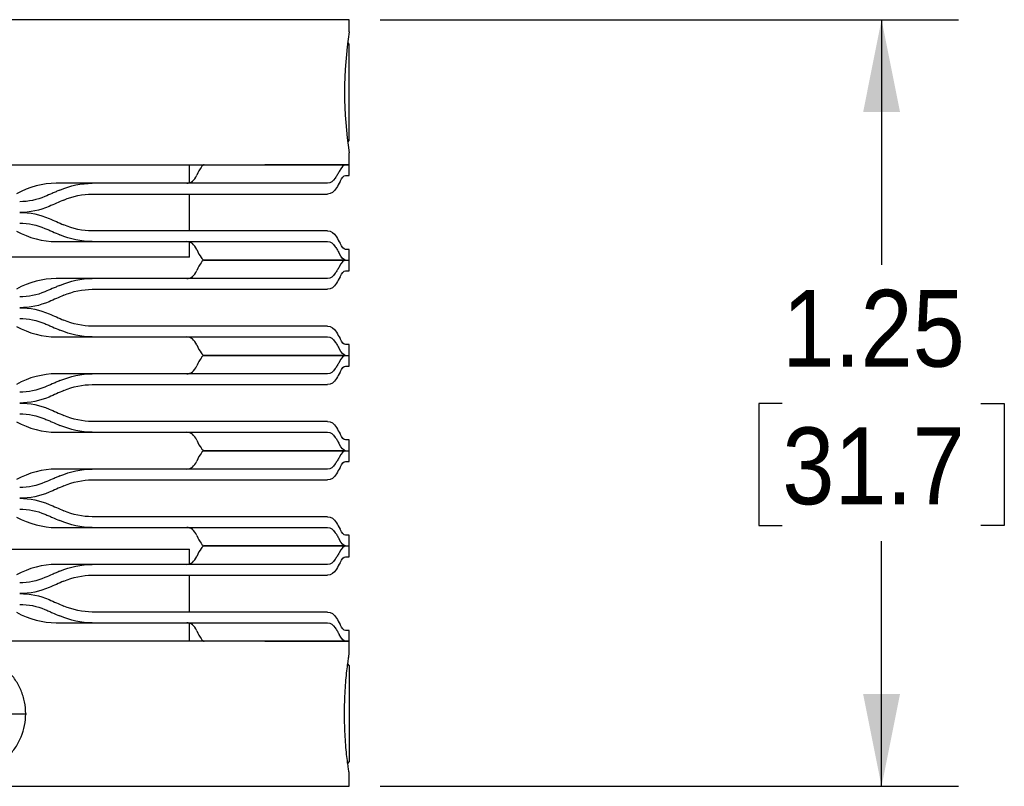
# Model space of a CAD drawing. Header units: inches. Extents: x 0.2 to 11, y 0 to 8.2.
# Tile 3 of 9: x 3.2 to 4.8, y 6.2 to 7.5. Entities that reach past the tile are written whole.
import ezdxf

# ---------------------------------------------------------------- set-up
doc = ezdxf.new("R2010")
doc.units = ezdxf.units.IN
doc.header["$MEASUREMENT"] = 0
doc.linetypes.add('SLD-Center', pattern=[0.75, 0.6, -0.05, 0.05, -0.05])
doc.linetypes.add('SLD-Solid', pattern=[0])
doc.layers.add('CENTER', color=40, linetype='SLD-Center')
doc.layers.add('DIMENSIONS', color=140, linetype='SLD-Solid', lineweight=25)
doc.styles.add('SLDTEXTSTYLE0', font='GOTHIC.TTF', dxfattribs={"width": 0.913})
doc.dimstyles.new('SLDDIMSTYLE1', dxfattribs={"dimtxt": 0.125, "dimasz": 0.15, "dimexe": 0, "dimexo": 0.0625, "dimgap": 0.03125, "dimtad": 0, "dimtih": 1, "dimtoh": 1, "dimrnd": 1e-09, "dimzin": 12, "dimdsep": 46, "dimtxsty": 'SLDTEXTSTYLE0', "dimsah": 1, "dimcen": 0.09, "dimadec": 0, "dimazin": 3, "dimtfac": 1, "dimtofl": 0, "dimtmove": 0, "dimatfit": 3, "dimfxl": 0, "dimfrac": 2, "dimtolj": 1, "dimtzin": 12, "dimarcsym": 0})

# ---------------------------------------------------------------- blocks, each defined once
blk = doc.blocks.new('_D_4')
at = {"layer": 'DIMENSIONS'}
for p, q in [((3.7415, 7.4891), (4.6827, 7.4891)), ((4.5577, 7.4891), (4.5577, 7.0904)), ((4.3961, 6.8647), (4.358, 6.8647)), ((4.358, 6.8647), (4.358, 6.6663)), ((4.7193, 6.8647), (4.7574, 6.8647)), ((4.7574, 6.8647), (4.7574, 6.6663)), ((4.358, 6.6663), (4.3961, 6.6663)), ((4.7574, 6.6663), (4.7193, 6.6663)), ((4.5577, 6.2421), (4.5577, 6.6409)), ((3.7415, 6.2421), (4.6827, 6.2421))]:
    blk.add_line(p, q, dxfattribs=at)
for points in [[(4.5577, 7.4891), (4.5277, 7.3391), (4.5877, 7.3391)], [(4.5577, 6.2421), (4.5877, 6.3921), (4.5277, 6.3921)]]:
    blk.add_solid(points, dxfattribs=at)
at = {"layer": 'DIMENSIONS', "char_height": 0.125, "attachment_point": 1, "style": 'SLDTEXTSTYLE0'}
for s, insert in [('1.25', (4.3961, 7.0497)), ('31.7', (4.3961, 6.8259))]:
    blk.add_mtext(s, dxfattribs=dict(at, insert=insert))
blk = doc.blocks.new('SW_CENTERMARKSYMBOL_3')
at = {"layer": 'CENTER', "color": 0}
for q in [(0, 0.1), (-0.1, 0), (0, -0.1), (0.1, 0)]:
    blk.add_line((0, 0), q, dxfattribs=at)

msp = doc.modelspace()

# ---------------------------------------------------------------- linework, layer by layer
for p, q in [((3.6915, 7.4891), (2.4415, 7.4891)), ((3.6915, 7.4696), (3.6915, 7.4891)), ((3.6915, 7.4496), (3.689, 7.4521)), ((3.6915, 7.2927), (3.6915, 7.4496)), ((3.689, 7.2902), (3.6915, 7.2927)), ((3.6915, 7.2531), (3.6915, 7.2727)), ((2.4415, 7.2531), (3.6915, 7.2531)), ((3.4315, 7.2241), (3.4315, 7.2531)), ((3.6915, 7.2531), (3.6852, 7.2531)), ((3.6915, 7.2356), (3.6915, 7.2531)), ((3.6852, 7.2356), (3.6915, 7.2356)), ((3.6563, 7.2231), (3.2733, 7.2231)), ((3.2733, 7.2056), (3.6563, 7.2056)), ((3.4315, 7.1456), (3.4315, 7.2056)), ((3.6563, 7.1456), (3.2733, 7.1456)), ((3.2733, 7.1281), (3.6563, 7.1281)), ((3.4315, 7.1031), (3.4315, 7.1271)), ((3.6915, 7.1156), (3.6852, 7.1156)), ((3.6915, 7.0981), (3.6915, 7.1156)), ((3.4315, 7.1031), (2.7015, 7.1031)), ((3.6852, 7.0981), (3.6915, 7.0981)), ((3.6915, 7.0806), (3.6915, 7.0981)), ((3.6563, 7.0681), (3.2733, 7.0681)), ((3.6852, 7.0806), (3.6915, 7.0806)), ((3.2733, 7.0506), (3.6563, 7.0506)), ((3.6563, 6.9906), (3.2733, 6.9906)), ((3.2733, 6.9731), (3.6563, 6.9731)), ((3.6915, 6.9606), (3.6852, 6.9606)), ((3.6915, 6.9431), (3.6915, 6.9606)), ((3.6852, 6.9431), (3.6915, 6.9431)), ((3.6915, 6.9256), (3.6915, 6.9431)), ((3.6852, 6.9256), (3.6915, 6.9256)), ((3.6563, 6.9131), (3.2733, 6.9131)), ((3.2733, 6.8956), (3.6563, 6.8956)), ((3.6563, 6.8356), (3.2733, 6.8356)), ((3.2733, 6.8181), (3.6563, 6.8181)), ((3.6915, 6.8056), (3.6852, 6.8056)), ((3.6915, 6.7881), (3.6915, 6.8056)), ((3.6852, 6.7881), (3.6915, 6.7881)), ((3.6915, 6.7706), (3.6915, 6.7881)), ((3.6852, 6.7706), (3.6915, 6.7706)), ((3.6563, 6.7581), (3.2733, 6.7581)), ((3.2733, 6.7406), (3.6563, 6.7406)), ((3.6563, 6.6806), (3.2733, 6.6806)), ((3.2733, 6.6631), (3.6563, 6.6631)), ((3.6915, 6.6506), (3.6852, 6.6506)), ((3.6915, 6.6331), (3.6915, 6.6506)), ((2.7015, 6.6281), (3.4315, 6.6281)), ((3.4315, 6.6041), (3.4315, 6.6281)), ((3.6852, 6.6331), (3.6915, 6.6331)), ((3.6915, 6.6156), (3.6915, 6.6331)), ((3.6563, 6.6031), (3.2733, 6.6031)), ((3.6852, 6.6156), (3.6915, 6.6156)), ((3.2733, 6.5856), (3.6563, 6.5856)), ((3.4315, 6.5256), (3.4315, 6.5856)), ((3.6563, 6.5256), (3.2733, 6.5256)), ((3.2733, 6.5081), (3.6563, 6.5081)), ((3.4315, 6.4781), (3.4315, 6.5071)), ((3.6915, 6.4956), (3.6852, 6.4956)), ((3.6915, 6.4781), (3.6915, 6.4956)), ((3.6915, 6.4781), (2.4415, 6.4781)), ((3.6852, 6.4781), (3.6915, 6.4781)), ((3.6915, 6.4586), (3.6915, 6.4781)), ((3.6915, 6.4386), (3.689, 6.4411)), ((3.6915, 6.4386), (3.6915, 6.2817)), ((3.689, 6.2792), (3.6915, 6.2817)), ((3.6915, 6.2421), (3.6915, 6.2617)), ((2.4415, 6.2421), (3.6915, 6.2421))]:
    msp.add_line(p, q)
msp.add_arc((4.3117, 7.3711), 0.6279, 170.9812, 189.0188)
for points in [[(3.4555, 7.2531), (3.453, 7.2531), (3.4482, 7.2472), (3.4432, 7.236)], [(3.6852, 7.2531), (3.6415, 7.2531), (3.5978, 7.2531), (3.5542, 7.2531)], [(3.6852, 7.2531), (3.6825, 7.2531), (3.679, 7.2493), (3.675, 7.242)], [(3.6688, 7.2316), (3.6653, 7.226), (3.6611, 7.2231), (3.6563, 7.2231)], [(3.6765, 7.2258), (3.6798, 7.2323), (3.6829, 7.2356), (3.6852, 7.2356)], [(3.2148, 7.2231), (3.1928, 7.2231), (3.1702, 7.2172), (3.15, 7.206)], [(3.24, 7.2231), (3.232, 7.2231), (3.2236, 7.2231), (3.2148, 7.2231)], [(3.2204, 7.212), (3.2373, 7.2193), (3.2554, 7.2231), (3.2733, 7.2231)], [(3.2733, 7.2231), (3.2618, 7.2231), (3.2506, 7.2231), (3.24, 7.2231)], [(3.6706, 7.2154), (3.6667, 7.209), (3.6619, 7.2056), (3.6563, 7.2056)], [(3.6765, 7.2258), (3.6747, 7.2224), (3.6727, 7.2189), (3.6706, 7.2154)], [(3.1963, 7.2016), (3.1834, 7.196), (3.1694, 7.1931), (3.1552, 7.1931)], [(3.2269, 7.1958), (3.219, 7.1924), (3.211, 7.1889), (3.2029, 7.1854)], [(3.2269, 7.1958), (3.2418, 7.2023), (3.2576, 7.2056), (3.2733, 7.2056)], [(3.2029, 7.1854), (3.188, 7.179), (3.1717, 7.1756), (3.1552, 7.1756)], [(3.1552, 7.1756), (3.1717, 7.1756), (3.188, 7.1723), (3.2029, 7.1658)], [(3.2029, 7.1658), (3.211, 7.1624), (3.219, 7.1589), (3.2269, 7.1554)], [(3.1552, 7.1581), (3.1694, 7.1581), (3.1834, 7.1553), (3.1963, 7.1497)], [(3.2733, 7.1456), (3.2576, 7.1456), (3.2418, 7.149), (3.2269, 7.1554)], [(3.15, 7.1452), (3.1702, 7.1341), (3.1928, 7.1281), (3.2148, 7.1281)], [(3.2733, 7.1281), (3.2554, 7.1281), (3.2373, 7.132), (3.2204, 7.1393)], [(3.6563, 7.1456), (3.6619, 7.1456), (3.6667, 7.1423), (3.6706, 7.1358)], [(3.6706, 7.1358), (3.6727, 7.1324), (3.6747, 7.1289), (3.6765, 7.1254)], [(3.2148, 7.1281), (3.2236, 7.1281), (3.232, 7.1281), (3.24, 7.1281)], [(3.24, 7.1281), (3.2506, 7.1281), (3.2618, 7.1281), (3.2733, 7.1281)], [(3.4432, 7.1152), (3.4392, 7.1237), (3.4343, 7.1281), (3.4269, 7.1281)], [(3.4432, 7.1152), (3.4482, 7.1041), (3.453, 7.0981), (3.4555, 7.0981)], [(3.6563, 7.1281), (3.6611, 7.1281), (3.6653, 7.1253), (3.6688, 7.1197)], [(3.6852, 7.1156), (3.6829, 7.1156), (3.6798, 7.119), (3.6765, 7.1254)], [(3.4555, 7.0981), (3.453, 7.0981), (3.4482, 7.0922), (3.4432, 7.081)], [(3.4555, 7.0981), (3.4885, 7.0981), (3.5214, 7.0981), (3.5542, 7.0981)], [(3.5542, 7.0981), (3.5214, 7.0981), (3.4885, 7.0981), (3.4555, 7.0981)], [(3.5542, 7.0981), (3.5978, 7.0981), (3.6415, 7.0981), (3.6852, 7.0981)], [(3.6852, 7.0981), (3.6415, 7.0981), (3.5978, 7.0981), (3.5542, 7.0981)], [(3.6852, 7.0981), (3.6825, 7.0981), (3.679, 7.102), (3.675, 7.1093)], [(3.6852, 7.0981), (3.6825, 7.0981), (3.679, 7.0943), (3.675, 7.087)], [(3.2148, 7.0681), (3.1928, 7.0681), (3.1702, 7.0622), (3.15, 7.051)], [(3.24, 7.0681), (3.232, 7.0681), (3.2236, 7.0681), (3.2148, 7.0681)], [(3.2204, 7.057), (3.2373, 7.0643), (3.2554, 7.0681), (3.2733, 7.0681)], [(3.2733, 7.0681), (3.2618, 7.0681), (3.2506, 7.0681), (3.24, 7.0681)], [(3.6688, 7.0766), (3.6653, 7.071), (3.6611, 7.0681), (3.6563, 7.0681)], [(3.6765, 7.0708), (3.6747, 7.0674), (3.6727, 7.0639), (3.6706, 7.0604)], [(3.6765, 7.0708), (3.6798, 7.0773), (3.6829, 7.0806), (3.6852, 7.0806)], [(3.2269, 7.0408), (3.2418, 7.0473), (3.2576, 7.0506), (3.2733, 7.0506)], [(3.6706, 7.0604), (3.6667, 7.054), (3.6619, 7.0506), (3.6563, 7.0506)], [(3.1963, 7.0466), (3.1834, 7.041), (3.1694, 7.0381), (3.1552, 7.0381)], [(3.2269, 7.0408), (3.219, 7.0374), (3.211, 7.0339), (3.2029, 7.0304)], [(3.2029, 7.0304), (3.188, 7.024), (3.1717, 7.0206), (3.1552, 7.0206)], [(3.1552, 7.0206), (3.1717, 7.0206), (3.188, 7.0173), (3.2029, 7.0108)], [(3.1552, 7.0031), (3.1694, 7.0031), (3.1834, 7.0003), (3.1963, 6.9947)], [(3.2029, 7.0108), (3.211, 7.0074), (3.219, 7.0039), (3.2269, 7.0004)], [(3.15, 6.9902), (3.1702, 6.9791), (3.1928, 6.9731), (3.2148, 6.9731)], [(3.2733, 6.9906), (3.2576, 6.9906), (3.2418, 6.994), (3.2269, 7.0004)], [(3.6563, 6.9906), (3.6619, 6.9906), (3.6667, 6.9873), (3.6706, 6.9808)], [(3.2148, 6.9731), (3.2236, 6.9731), (3.232, 6.9731), (3.24, 6.9731)], [(3.2733, 6.9731), (3.2554, 6.9731), (3.2373, 6.977), (3.2204, 6.9843)], [(3.24, 6.9731), (3.2506, 6.9731), (3.2618, 6.9731), (3.2733, 6.9731)], [(3.4432, 6.9602), (3.4392, 6.9687), (3.4343, 6.9731), (3.4269, 6.9731)], [(3.6563, 6.9731), (3.6611, 6.9731), (3.6653, 6.9703), (3.6688, 6.9647)], [(3.6706, 6.9808), (3.6727, 6.9774), (3.6747, 6.9739), (3.6765, 6.9704)], [(3.6852, 6.9606), (3.6829, 6.9606), (3.6798, 6.964), (3.6765, 6.9704)], [(3.4432, 6.9602), (3.4482, 6.9491), (3.453, 6.9431), (3.4555, 6.9431)], [(3.6852, 6.9431), (3.6825, 6.9431), (3.679, 6.947), (3.675, 6.9543)], [(3.4555, 6.9431), (3.453, 6.9431), (3.4482, 6.9372), (3.4432, 6.926)], [(3.4555, 6.9431), (3.4885, 6.9431), (3.5214, 6.9431), (3.5542, 6.9431)], [(3.5542, 6.9431), (3.5214, 6.9431), (3.4885, 6.9431), (3.4555, 6.9431)], [(3.5542, 6.9431), (3.5978, 6.9431), (3.6415, 6.9431), (3.6852, 6.9431)], [(3.6852, 6.9431), (3.6415, 6.9431), (3.5978, 6.9431), (3.5542, 6.9431)], [(3.6852, 6.9431), (3.6825, 6.9431), (3.679, 6.9393), (3.675, 6.932)], [(3.6765, 6.9158), (3.6798, 6.9223), (3.6829, 6.9256), (3.6852, 6.9256)], [(3.2148, 6.9131), (3.1928, 6.9131), (3.1702, 6.9072), (3.15, 6.896)], [(3.24, 6.9131), (3.232, 6.9131), (3.2236, 6.9131), (3.2148, 6.9131)], [(3.2204, 6.902), (3.2373, 6.9093), (3.2554, 6.9131), (3.2733, 6.9131)], [(3.2733, 6.9131), (3.2618, 6.9131), (3.2506, 6.9131), (3.24, 6.9131)], [(3.6688, 6.9216), (3.6653, 6.916), (3.6611, 6.9131), (3.6563, 6.9131)], [(3.6765, 6.9158), (3.6747, 6.9124), (3.6727, 6.9089), (3.6706, 6.9054)], [(3.1963, 6.8916), (3.1834, 6.886), (3.1694, 6.8831), (3.1552, 6.8831)], [(3.2269, 6.8858), (3.2418, 6.8923), (3.2576, 6.8956), (3.2733, 6.8956)], [(3.6706, 6.9054), (3.6667, 6.899), (3.6619, 6.8956), (3.6563, 6.8956)], [(3.2029, 6.8754), (3.188, 6.869), (3.1717, 6.8656), (3.1552, 6.8656)], [(3.2269, 6.8858), (3.219, 6.8824), (3.211, 6.8789), (3.2029, 6.8754)], [(3.1552, 6.8656), (3.1717, 6.8656), (3.188, 6.8623), (3.2029, 6.8558)], [(3.1552, 6.8481), (3.1694, 6.8481), (3.1834, 6.8453), (3.1963, 6.8397)], [(3.2029, 6.8558), (3.211, 6.8524), (3.219, 6.8489), (3.2269, 6.8454)], [(3.2733, 6.8356), (3.2576, 6.8356), (3.2418, 6.839), (3.2269, 6.8454)], [(3.15, 6.8352), (3.1702, 6.8241), (3.1928, 6.8181), (3.2148, 6.8181)], [(3.2733, 6.8181), (3.2554, 6.8181), (3.2373, 6.822), (3.2204, 6.8293)], [(3.6563, 6.8356), (3.6619, 6.8356), (3.6667, 6.8323), (3.6706, 6.8258)], [(3.6706, 6.8258), (3.6727, 6.8224), (3.6747, 6.8189), (3.6765, 6.8154)], [(3.2148, 6.8181), (3.2236, 6.8181), (3.232, 6.8181), (3.24, 6.8181)], [(3.24, 6.8181), (3.2506, 6.8181), (3.2618, 6.8181), (3.2733, 6.8181)], [(3.4432, 6.8052), (3.4392, 6.8137), (3.4343, 6.8181), (3.4269, 6.8181)], [(3.6563, 6.8181), (3.6611, 6.8181), (3.6653, 6.8153), (3.6688, 6.8097)], [(3.6852, 6.8056), (3.6829, 6.8056), (3.6798, 6.809), (3.6765, 6.8154)], [(3.4432, 6.8052), (3.4482, 6.7941), (3.453, 6.7881), (3.4555, 6.7881)], [(3.6852, 6.7881), (3.6825, 6.7881), (3.679, 6.792), (3.675, 6.7993)], [(3.4555, 6.7881), (3.453, 6.7881), (3.4482, 6.7822), (3.4432, 6.771)], [(3.4555, 6.7881), (3.4885, 6.7881), (3.5214, 6.7881), (3.5542, 6.7881)], [(3.5542, 6.7881), (3.5214, 6.7881), (3.4885, 6.7881), (3.4555, 6.7881)], [(3.5542, 6.7881), (3.5978, 6.7881), (3.6415, 6.7881), (3.6852, 6.7881)], [(3.6852, 6.7881), (3.6415, 6.7881), (3.5978, 6.7881), (3.5542, 6.7881)], [(3.6852, 6.7881), (3.6825, 6.7881), (3.679, 6.7843), (3.675, 6.777)], [(3.6688, 6.7666), (3.6653, 6.761), (3.6611, 6.7581), (3.6563, 6.7581)], [(3.6765, 6.7608), (3.6798, 6.7673), (3.6829, 6.7706), (3.6852, 6.7706)], [(3.2148, 6.7581), (3.1928, 6.7581), (3.1702, 6.7522), (3.15, 6.741)], [(3.24, 6.7581), (3.232, 6.7581), (3.2236, 6.7581), (3.2148, 6.7581)], [(3.2204, 6.747), (3.2373, 6.7543), (3.2554, 6.7581), (3.2733, 6.7581)], [(3.2733, 6.7581), (3.2618, 6.7581), (3.2506, 6.7581), (3.24, 6.7581)], [(3.6706, 6.7504), (3.6667, 6.744), (3.6619, 6.7406), (3.6563, 6.7406)], [(3.6765, 6.7608), (3.6747, 6.7574), (3.6727, 6.7539), (3.6706, 6.7504)], [(3.1963, 6.7366), (3.1834, 6.731), (3.1694, 6.7281), (3.1552, 6.7281)], [(3.2269, 6.7308), (3.219, 6.7274), (3.211, 6.7239), (3.2029, 6.7204)], [(3.2269, 6.7308), (3.2418, 6.7373), (3.2576, 6.7406), (3.2733, 6.7406)], [(3.2029, 6.7204), (3.188, 6.714), (3.1717, 6.7106), (3.1552, 6.7106)], [(3.1552, 6.7106), (3.1717, 6.7106), (3.188, 6.7073), (3.2029, 6.7008)], [(3.2029, 6.7008), (3.211, 6.6974), (3.219, 6.6939), (3.2269, 6.6904)], [(3.1552, 6.6931), (3.1694, 6.6931), (3.1834, 6.6903), (3.1963, 6.6847)], [(3.2733, 6.6806), (3.2576, 6.6806), (3.2418, 6.684), (3.2269, 6.6904)], [(3.15, 6.6802), (3.1702, 6.6691), (3.1928, 6.6631), (3.2148, 6.6631)], [(3.2733, 6.6631), (3.2554, 6.6631), (3.2373, 6.667), (3.2204, 6.6743)], [(3.6563, 6.6806), (3.6619, 6.6806), (3.6667, 6.6773), (3.6706, 6.6708)], [(3.6706, 6.6708), (3.6727, 6.6674), (3.6747, 6.6639), (3.6765, 6.6604)], [(3.2148, 6.6631), (3.2236, 6.6631), (3.232, 6.6631), (3.24, 6.6631)], [(3.24, 6.6631), (3.2506, 6.6631), (3.2618, 6.6631), (3.2733, 6.6631)], [(3.4432, 6.6502), (3.4392, 6.6587), (3.4343, 6.6631), (3.4269, 6.6631)], [(3.4432, 6.6502), (3.4482, 6.6391), (3.453, 6.6331), (3.4555, 6.6331)], [(3.6563, 6.6631), (3.6611, 6.6631), (3.6653, 6.6603), (3.6688, 6.6547)], [(3.6852, 6.6506), (3.6829, 6.6506), (3.6798, 6.654), (3.6765, 6.6604)], [(3.6852, 6.6331), (3.6825, 6.6331), (3.679, 6.637), (3.675, 6.6443)], [(3.4555, 6.6331), (3.453, 6.6331), (3.4482, 6.6272), (3.4432, 6.616)], [(3.4555, 6.6331), (3.4885, 6.6331), (3.5214, 6.6331), (3.5542, 6.6331)], [(3.5542, 6.6331), (3.5214, 6.6331), (3.4885, 6.6331), (3.4555, 6.6331)], [(3.5542, 6.6331), (3.5978, 6.6331), (3.6415, 6.6331), (3.6852, 6.6331)], [(3.6852, 6.6331), (3.6415, 6.6331), (3.5978, 6.6331), (3.5542, 6.6331)], [(3.6852, 6.6331), (3.6825, 6.6331), (3.679, 6.6293), (3.675, 6.622)], [(3.2148, 6.6031), (3.1928, 6.6031), (3.1702, 6.5972), (3.15, 6.586)], [(3.24, 6.6031), (3.232, 6.6031), (3.2236, 6.6031), (3.2148, 6.6031)], [(3.2204, 6.592), (3.2373, 6.5993), (3.2554, 6.6031), (3.2733, 6.6031)], [(3.2733, 6.6031), (3.2618, 6.6031), (3.2506, 6.6031), (3.24, 6.6031)], [(3.6688, 6.6116), (3.6653, 6.606), (3.6611, 6.6031), (3.6563, 6.6031)], [(3.6765, 6.6058), (3.6747, 6.6024), (3.6727, 6.5989), (3.6706, 6.5954)], [(3.6765, 6.6058), (3.6798, 6.6123), (3.6829, 6.6156), (3.6852, 6.6156)], [(3.2269, 6.5758), (3.2418, 6.5823), (3.2576, 6.5856), (3.2733, 6.5856)], [(3.6706, 6.5954), (3.6667, 6.589), (3.6619, 6.5856), (3.6563, 6.5856)], [(3.1963, 6.5816), (3.1834, 6.576), (3.1694, 6.5731), (3.1552, 6.5731)], [(3.2269, 6.5758), (3.219, 6.5724), (3.211, 6.5689), (3.2029, 6.5654)], [(3.2029, 6.5654), (3.188, 6.559), (3.1717, 6.5556), (3.1552, 6.5556)], [(3.1552, 6.5556), (3.1717, 6.5556), (3.188, 6.5523), (3.2029, 6.5458)], [(3.1552, 6.5381), (3.1694, 6.5381), (3.1834, 6.5353), (3.1963, 6.5297)], [(3.2029, 6.5458), (3.211, 6.5424), (3.219, 6.5389), (3.2269, 6.5354)], [(3.15, 6.5252), (3.1702, 6.5141), (3.1928, 6.5081), (3.2148, 6.5081)], [(3.2733, 6.5256), (3.2576, 6.5256), (3.2418, 6.529), (3.2269, 6.5354)], [(3.6563, 6.5256), (3.6619, 6.5256), (3.6667, 6.5223), (3.6706, 6.5158)], [(3.2148, 6.5081), (3.2236, 6.5081), (3.232, 6.5081), (3.24, 6.5081)], [(3.2733, 6.5081), (3.2554, 6.5081), (3.2373, 6.512), (3.2204, 6.5193)], [(3.24, 6.5081), (3.2506, 6.5081), (3.2618, 6.5081), (3.2733, 6.5081)], [(3.4432, 6.4952), (3.4392, 6.5037), (3.4343, 6.5081), (3.4269, 6.5081)], [(3.6563, 6.5081), (3.6611, 6.5081), (3.6653, 6.5053), (3.6688, 6.4997)], [(3.6706, 6.5158), (3.6727, 6.5124), (3.6747, 6.5089), (3.6765, 6.5054)], [(3.6852, 6.4956), (3.6829, 6.4956), (3.6798, 6.499), (3.6765, 6.5054)], [(3.4432, 6.4952), (3.4482, 6.4841), (3.453, 6.4781), (3.4555, 6.4781)], [(3.6852, 6.4781), (3.6825, 6.4781), (3.679, 6.482), (3.675, 6.4893)], [(3.5542, 6.4781), (3.5978, 6.4781), (3.6415, 6.4781), (3.6852, 6.4781)]]:
    msp.add_open_spline(points, degree=3)
for points, knots in [([(3.4269, 7.2231), (3.4306, 7.2231), (3.4337, 7.2242), (3.439, 7.2286), (3.4412, 7.2318), (3.4432, 7.236)], [0, 0, 0, 0, 0.5, 0.5, 1, 1, 1, 1]), ([(3.675, 7.242), (3.6745, 7.2411), (3.674, 7.2402), (3.6735, 7.2393), (3.673, 7.2385), (3.6725, 7.2376), (3.672, 7.2367), (3.671, 7.235), (3.6699, 7.2333), (3.6688, 7.2316)], [0, 0, 0, 0, 0.0001723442, 0.0001723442, 0.0001723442, 0.0003446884, 0.0003446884, 0.0003446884, 0.0006803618, 0.0006803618, 0.0006803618, 0.0006803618]), ([(3.2204, 7.212), (3.2183, 7.2111), (3.2163, 7.2102), (3.2143, 7.2093), (3.2123, 7.2085), (3.2102, 7.2076), (3.2082, 7.2067), (3.2042, 7.205), (3.2003, 7.2033), (3.1963, 7.2016)], [0, 0, 0, 0, 0.0001723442, 0.0001723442, 0.0001723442, 0.0003446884, 0.0003446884, 0.0003446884, 0.0006803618, 0.0006803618, 0.0006803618, 0.0006803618]), ([(3.1963, 7.1497), (3.1983, 7.1488), (3.2004, 7.148), (3.2024, 7.1471), (3.2045, 7.1462), (3.2065, 7.1453), (3.2085, 7.1444), (3.2125, 7.1427), (3.2164, 7.141), (3.2204, 7.1393)], [0, 0, 0, 0, 0.0001723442, 0.0001723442, 0.0001723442, 0.0003446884, 0.0003446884, 0.0003446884, 0.0006803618, 0.0006803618, 0.0006803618, 0.0006803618]), ([(3.6688, 7.1197), (3.6694, 7.1188), (3.6699, 7.118), (3.6705, 7.1171), (3.671, 7.1162), (3.6715, 7.1153), (3.6721, 7.1144), (3.6731, 7.1127), (3.674, 7.111), (3.675, 7.1093)], [0, 0, 0, 0, 0.0001723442, 0.0001723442, 0.0001723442, 0.0003446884, 0.0003446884, 0.0003446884, 0.0006803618, 0.0006803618, 0.0006803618, 0.0006803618]), ([(3.675, 7.087), (3.6745, 7.0861), (3.674, 7.0852), (3.6735, 7.0843), (3.673, 7.0835), (3.6725, 7.0826), (3.672, 7.0817), (3.671, 7.08), (3.6699, 7.0783), (3.6688, 7.0766)], [0, 0, 0, 0, 0.0001723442, 0.0001723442, 0.0001723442, 0.0003446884, 0.0003446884, 0.0003446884, 0.0006803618, 0.0006803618, 0.0006803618, 0.0006803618]), ([(3.4269, 7.0681), (3.4306, 7.0681), (3.4337, 7.0692), (3.439, 7.0736), (3.4412, 7.0768), (3.4432, 7.081)], [0, 0, 0, 0, 0.5, 0.5, 1, 1, 1, 1]), ([(3.2204, 7.057), (3.2183, 7.0561), (3.2163, 7.0552), (3.2143, 7.0543), (3.2123, 7.0535), (3.2102, 7.0526), (3.2082, 7.0517), (3.2042, 7.05), (3.2003, 7.0483), (3.1963, 7.0466)], [0, 0, 0, 0, 0.0001723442, 0.0001723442, 0.0001723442, 0.0003446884, 0.0003446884, 0.0003446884, 0.0006803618, 0.0006803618, 0.0006803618, 0.0006803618]), ([(3.1963, 6.9947), (3.1983, 6.9938), (3.2004, 6.993), (3.2024, 6.9921), (3.2045, 6.9912), (3.2065, 6.9903), (3.2085, 6.9894), (3.2125, 6.9877), (3.2164, 6.986), (3.2204, 6.9843)], [0, 0, 0, 0, 0.0001723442, 0.0001723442, 0.0001723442, 0.0003446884, 0.0003446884, 0.0003446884, 0.0006803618, 0.0006803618, 0.0006803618, 0.0006803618]), ([(3.6688, 6.9647), (3.6694, 6.9638), (3.6699, 6.963), (3.6705, 6.9621), (3.671, 6.9612), (3.6715, 6.9603), (3.6721, 6.9594), (3.6731, 6.9577), (3.674, 6.956), (3.675, 6.9543)], [0, 0, 0, 0, 0.0001723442, 0.0001723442, 0.0001723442, 0.0003446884, 0.0003446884, 0.0003446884, 0.0006803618, 0.0006803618, 0.0006803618, 0.0006803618]), ([(3.4269, 6.9131), (3.4306, 6.9131), (3.4337, 6.9142), (3.439, 6.9186), (3.4412, 6.9218), (3.4432, 6.926)], [0, 0, 0, 0, 0.5, 0.5, 1, 1, 1, 1]), ([(3.675, 6.932), (3.6745, 6.9311), (3.674, 6.9302), (3.6735, 6.9293), (3.673, 6.9285), (3.6725, 6.9276), (3.672, 6.9267), (3.671, 6.925), (3.6699, 6.9233), (3.6688, 6.9216)], [0, 0, 0, 0, 0.0001723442, 0.0001723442, 0.0001723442, 0.0003446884, 0.0003446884, 0.0003446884, 0.0006803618, 0.0006803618, 0.0006803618, 0.0006803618]), ([(3.2204, 6.902), (3.2183, 6.9011), (3.2163, 6.9002), (3.2143, 6.8993), (3.2123, 6.8985), (3.2102, 6.8976), (3.2082, 6.8967), (3.2042, 6.895), (3.2003, 6.8933), (3.1963, 6.8916)], [0, 0, 0, 0, 0.0001723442, 0.0001723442, 0.0001723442, 0.0003446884, 0.0003446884, 0.0003446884, 0.0006803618, 0.0006803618, 0.0006803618, 0.0006803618]), ([(3.1963, 6.8397), (3.1983, 6.8388), (3.2004, 6.838), (3.2024, 6.8371), (3.2045, 6.8362), (3.2065, 6.8353), (3.2085, 6.8344), (3.2125, 6.8327), (3.2164, 6.831), (3.2204, 6.8293)], [0, 0, 0, 0, 0.0001723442, 0.0001723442, 0.0001723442, 0.0003446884, 0.0003446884, 0.0003446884, 0.0006803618, 0.0006803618, 0.0006803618, 0.0006803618]), ([(3.6688, 6.8097), (3.6694, 6.8088), (3.6699, 6.808), (3.6705, 6.8071), (3.671, 6.8062), (3.6715, 6.8053), (3.6721, 6.8044), (3.6731, 6.8027), (3.674, 6.801), (3.675, 6.7993)], [0, 0, 0, 0, 0.0001723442, 0.0001723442, 0.0001723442, 0.0003446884, 0.0003446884, 0.0003446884, 0.0006803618, 0.0006803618, 0.0006803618, 0.0006803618]), ([(3.4269, 6.7581), (3.4306, 6.7581), (3.4337, 6.7592), (3.439, 6.7636), (3.4412, 6.7668), (3.4432, 6.771)], [0, 0, 0, 0, 0.5, 0.5, 1, 1, 1, 1]), ([(3.675, 6.777), (3.6745, 6.7761), (3.674, 6.7752), (3.6735, 6.7743), (3.673, 6.7735), (3.6725, 6.7726), (3.672, 6.7717), (3.671, 6.77), (3.6699, 6.7683), (3.6688, 6.7666)], [0, 0, 0, 0, 0.0001723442, 0.0001723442, 0.0001723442, 0.0003446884, 0.0003446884, 0.0003446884, 0.0006803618, 0.0006803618, 0.0006803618, 0.0006803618]), ([(3.2204, 6.747), (3.2183, 6.7461), (3.2163, 6.7452), (3.2143, 6.7443), (3.2123, 6.7435), (3.2102, 6.7426), (3.2082, 6.7417), (3.2042, 6.74), (3.2003, 6.7383), (3.1963, 6.7366)], [0, 0, 0, 0, 0.0001723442, 0.0001723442, 0.0001723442, 0.0003446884, 0.0003446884, 0.0003446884, 0.0006803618, 0.0006803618, 0.0006803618, 0.0006803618]), ([(3.1963, 6.6847), (3.1983, 6.6838), (3.2004, 6.683), (3.2024, 6.6821), (3.2045, 6.6812), (3.2065, 6.6803), (3.2085, 6.6794), (3.2125, 6.6777), (3.2164, 6.676), (3.2204, 6.6743)], [0, 0, 0, 0, 0.0001723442, 0.0001723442, 0.0001723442, 0.0003446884, 0.0003446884, 0.0003446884, 0.0006803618, 0.0006803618, 0.0006803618, 0.0006803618]), ([(3.6688, 6.6547), (3.6694, 6.6538), (3.6699, 6.653), (3.6705, 6.6521), (3.671, 6.6512), (3.6715, 6.6503), (3.6721, 6.6494), (3.6731, 6.6477), (3.674, 6.646), (3.675, 6.6443)], [0, 0, 0, 0, 0.0001723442, 0.0001723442, 0.0001723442, 0.0003446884, 0.0003446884, 0.0003446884, 0.0006803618, 0.0006803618, 0.0006803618, 0.0006803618]), ([(3.675, 6.622), (3.6745, 6.6211), (3.674, 6.6202), (3.6735, 6.6193), (3.673, 6.6185), (3.6725, 6.6176), (3.672, 6.6167), (3.671, 6.615), (3.6699, 6.6133), (3.6688, 6.6116)], [0, 0, 0, 0, 0.0001723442, 0.0001723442, 0.0001723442, 0.0003446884, 0.0003446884, 0.0003446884, 0.0006803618, 0.0006803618, 0.0006803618, 0.0006803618]), ([(3.4269, 6.6031), (3.4306, 6.6031), (3.4337, 6.6042), (3.439, 6.6086), (3.4412, 6.6118), (3.4432, 6.616)], [0, 0, 0, 0, 0.5, 0.5, 1, 1, 1, 1]), ([(3.2204, 6.592), (3.2183, 6.5911), (3.2163, 6.5902), (3.2143, 6.5893), (3.2123, 6.5885), (3.2102, 6.5876), (3.2082, 6.5867), (3.2042, 6.585), (3.2003, 6.5833), (3.1963, 6.5816)], [0, 0, 0, 0, 0.0001723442, 0.0001723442, 0.0001723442, 0.0003446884, 0.0003446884, 0.0003446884, 0.0006803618, 0.0006803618, 0.0006803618, 0.0006803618]), ([(3.1963, 6.5297), (3.1983, 6.5288), (3.2004, 6.528), (3.2024, 6.5271), (3.2045, 6.5262), (3.2065, 6.5253), (3.2085, 6.5244), (3.2125, 6.5227), (3.2164, 6.521), (3.2204, 6.5193)], [0, 0, 0, 0, 0.0001723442, 0.0001723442, 0.0001723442, 0.0003446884, 0.0003446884, 0.0003446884, 0.0006803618, 0.0006803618, 0.0006803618, 0.0006803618]), ([(3.6688, 6.4997), (3.6694, 6.4988), (3.6699, 6.498), (3.6705, 6.4971), (3.671, 6.4962), (3.6715, 6.4953), (3.6721, 6.4944), (3.6731, 6.4927), (3.674, 6.491), (3.675, 6.4893)], [0, 0, 0, 0, 0.0001723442, 0.0001723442, 0.0001723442, 0.0003446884, 0.0003446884, 0.0003446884, 0.0006803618, 0.0006803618, 0.0006803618, 0.0006803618]), ([(3.0665, 6.2617), (3.06, 6.2617), (3.0536, 6.2624), (3.041, 6.2649), (3.0348, 6.2668), (3.0229, 6.2717), (3.0172, 6.2747), (3.0065, 6.2819), (3.0015, 6.286), (2.9924, 6.2951), (2.9883, 6.3), (2.9811, 6.3108), (2.9781, 6.3165), (2.9732, 6.3283), (2.9713, 6.3345), (2.9688, 6.3472), (2.9681, 6.3536), (2.9681, 6.3665), (2.9688, 6.373), (2.9713, 6.3857), (2.9731, 6.3918), (2.9781, 6.4037), (2.9811, 6.4095), (2.9882, 6.4201), (2.9923, 6.4251), (3.0015, 6.4343), (3.0064, 6.4384), (3.0171, 6.4455), (3.0228, 6.4486), (3.0347, 6.4535), (3.0409, 6.4554), (3.0535, 6.4579), (3.06, 6.4586), (3.0731, 6.4586), (3.0795, 6.4579), (3.092, 6.4554), (3.0983, 6.4535), (3.1102, 6.4486), (3.1159, 6.4456), (3.1266, 6.4384), (3.1316, 6.4343), (3.1407, 6.4252), (3.1447, 6.4203), (3.1519, 6.4095), (3.155, 6.4038), (3.1599, 6.392), (3.1618, 6.3857), (3.1643, 6.373), (3.165, 6.3666), (3.165, 6.3538), (3.1643, 6.3473), (3.1618, 6.3346), (3.16, 6.3285), (3.155, 6.3166), (3.152, 6.3108), (3.1448, 6.3002), (3.1408, 6.2952), (3.1316, 6.286), (3.1266, 6.2819), (3.116, 6.2748), (3.1102, 6.2717), (3.0983, 6.2668), (3.0922, 6.2649), (3.0796, 6.2624), (3.0731, 6.2617), (3.0665, 6.2617)], [0, 0, 0, 0, 0.03125, 0.03125, 0.0625, 0.0625, 0.09375, 0.09375, 0.125, 0.125, 0.15625, 0.15625, 0.1875, 0.1875, 0.21875, 0.21875, 0.25, 0.25, 0.28125, 0.28125, 0.3125, 0.3125, 0.34375, 0.34375, 0.375, 0.375, 0.40625, 0.40625, 0.4375, 0.4375, 0.46875, 0.46875, 0.5, 0.5, 0.53125, 0.53125, 0.5625, 0.5625, 0.59375, 0.59375, 0.625, 0.625, 0.65625, 0.65625, 0.6875, 0.6875, 0.71875, 0.71875, 0.75, 0.75, 0.78125, 0.78125, 0.8125, 0.8125, 0.84375, 0.84375, 0.875, 0.875, 0.90625, 0.90625, 0.9375, 0.9375, 0.96875, 0.96875, 1, 1, 1, 1]), ([(3.6915, 6.2617), (3.6915, 6.2617), (3.6914, 6.2624), (3.6911, 6.2649), (3.6908, 6.2668), (3.69, 6.2717), (3.6896, 6.2747), (3.6887, 6.2819), (3.6882, 6.286), (3.6871, 6.2951), (3.6866, 6.3), (3.6857, 6.3108), (3.6853, 6.3165), (3.6845, 6.3283), (3.6842, 6.3345), (3.6838, 6.3472), (3.6837, 6.3536), (3.6837, 6.3665), (3.6838, 6.373), (3.6842, 6.3857), (3.6845, 6.3918), (3.6853, 6.4037), (3.6857, 6.4095), (3.6866, 6.4201), (3.6871, 6.4251), (3.6882, 6.4343), (3.6887, 6.4384), (3.6896, 6.4455), (3.69, 6.4486), (3.6908, 6.4535), (3.691, 6.4554), (3.6914, 6.4579), (3.6915, 6.4586), (3.6915, 6.4586)], [0, 0, 0, 0, 0.0625, 0.0625, 0.125, 0.125, 0.1875, 0.1875, 0.25, 0.25, 0.3125, 0.3125, 0.375, 0.375, 0.4375, 0.4375, 0.5, 0.5, 0.5625, 0.5625, 0.625, 0.625, 0.6875, 0.6875, 0.75, 0.75, 0.8125, 0.8125, 0.875, 0.875, 0.9375, 0.9375, 1, 1, 1, 1])]:
    msp.add_open_spline(points, degree=3, knots=knots)

# ---------------------------------------------------------------- block references
at = {"layer": 'CENTER'}
msp.add_blockref('SW_CENTERMARKSYMBOL_3', (3.0665, 6.3601), dxfattribs=at)

# ---------------------------------------------------------------- dimensions: what is measured, and where the dimension line sits
at = {"layer": 'DIMENSIONS'}
dim = msp.add_linear_dim(base=(4.5577, 6.2421), p1=(3.6915, 7.4891), p2=(3.6915, 6.2421), angle=90, dimstyle='SLDDIMSTYLE1', dxfattribs=at)
dim.commit()
dim.dimension.update_dxf_attribs({"geometry": '_D_4', "text_midpoint": (4.5577, 6.8656), "dimtype": 160})

doc.saveas('drawing.dxf')
